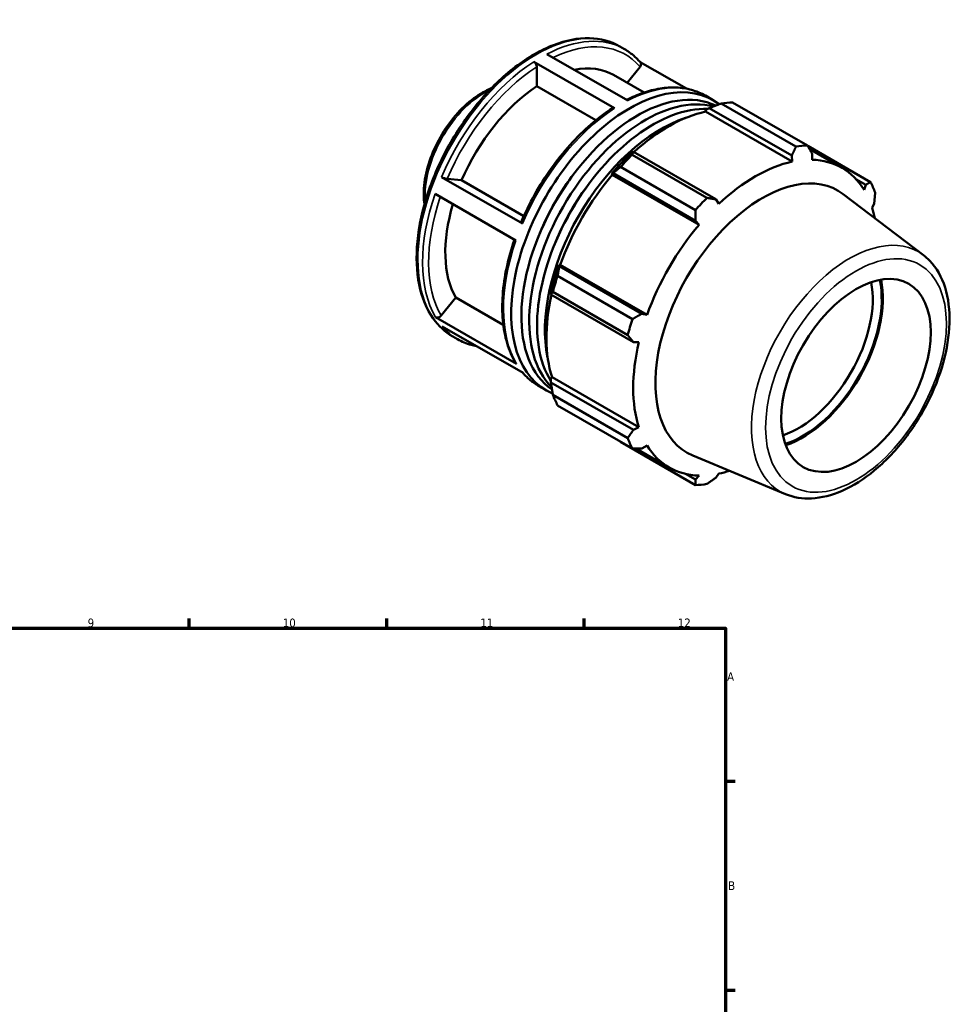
# Model space of a CAD drawing. Header units: millimetres. Extents: x 0 to 905, y -38 to 919.
# Tile 4 of 4: x 571 to 903, y 441 to 790. Entities that reach past the tile are written whole.
import ezdxf

# ---------------------------------------------------------------- set-up
doc = ezdxf.new("R2010")
doc.units = ezdxf.units.MM
for name, color, linetype, lineweight in [('Border (ANSI)', 7, 'Continuous', 70), ('Visible (ANSI)', 7, 'Continuous', 50), ('Visible Narrow (ANSI)', 7, 'Continuous', 35)]:
    doc.layers.add(name, color=color, linetype=linetype, lineweight=lineweight)
doc.styles.add('Note Text (ANSI)', font='tahoma.ttf')

# ---------------------------------------------------------------- blocks, each defined once
blk = doc.blocks.new('Borders Default Border')
at = {"layer": 'Border (ANSI)'}
for p, q in [((630.75, 574), (630.75, 577.45)), ((700.83, 574), (700.83, 577.45)), ((770.92, 574), (770.92, 577.45)), ((821, 519.75), (824.45, 519.75)), ((821, 445.5), (824.45, 445.5))]:
    blk.add_line(p, q, dxfattribs=at)
at = {"layer": 'Border (ANSI)', "flags": 128}
blk.add_lwpolyline([(20, 20), (20, 574), (821, 574), (821, 20), (20, 20)], dxfattribs=at)
at = {"layer": 'Border (ANSI)', "attachment_point": 7, "style": 'Note Text (ANSI)'}
for s, insert, char_height in [('9', (594.7, 574.34), 3.05), ('10', (663.96, 574.34), 3.048), ('11', (734.04, 574.4), 3.048), ('12', (804.13, 574.4), 3.048), ('A', (821.63, 555.35), 3.05), ('B', (821.99, 481.1), 3.05)]:
    blk.add_mtext(s, dxfattribs=dict(at, insert=insert, char_height=char_height))

msp = doc.modelspace()

# ---------------------------------------------------------------- linework, layer by layer
at = {"layer": 'Visible (ANSI)'}
for p, q in [((783.511, 780.548), (785.188, 779.582)), ((757.659, 777.825), (786.367, 761.293)), ((781.7, 758.577), (752.992, 775.11)), ((754.053, 766.387), (754.053, 773.27)), ((786.13, 767.615), (790.717, 773.318)), ((807.145, 765.532), (790.722, 774.989)), ((781.308, 770.392), (792.144, 764.152)), ((775.013, 754.317), (754.053, 766.387)), ((813.896, 763.05), (816.634, 761.474)), ((814.083, 757.964), (815.297, 758.617)), ((815.297, 758.617), (844.553, 741.77)), ((846.052, 744.959), (819.493, 760.253)), ((823.568, 760.648), (850.126, 745.354)), ((813.942, 757.369), (814.083, 757.964)), ((813.942, 757.369), (844.755, 739.625)), ((872.474, 732.385), (850.211, 745.205)), ((788.352, 743.101), (787.699, 742.771)), ((787.889, 742.053), (814.447, 726.759)), ((817.608, 726.254), (788.352, 743.101)), ((844.553, 741.77), (844.755, 739.625)), ((850.877, 744.039), (862.334, 737.441)), ((851.745, 740.302), (851.768, 742.469)), ((810.373, 722.461), (783.814, 737.755)), ((720.273, 734.162), (748.982, 717.63)), ((780.634, 735.319), (781.137, 735.491)), ((780.85, 734.965), (780.634, 735.319)), ((780.85, 734.965), (811.663, 717.221)), ((781.137, 735.491), (810.393, 718.643)), ((722.254, 733.467), (727.406, 732.995)), ((727.406, 732.995), (749.467, 720.291)), ((867.34, 733.417), (870.821, 731.413)), ((870.821, 731.413), (870.202, 729.591)), ((746.669, 711.612), (717.961, 728.144)), ((891.252, 706.464), (862.846, 728.1)), ((818.653, 724.593), (817.608, 726.254)), ((873.097, 723.177), (873.809, 724.792)), ((810.393, 718.643), (811.663, 717.221)), ((762.084, 702.491), (761.979, 703.007)), ((761.979, 703.007), (762.393, 702.996)), ((791.34, 685.643), (762.084, 702.491)), ((762.393, 702.996), (793.206, 685.252)), ((761.466, 699.047), (788.025, 683.754)), ((759.052, 693.153), (759.096, 692.428)), ((759.096, 692.428), (788.352, 675.58)), ((786.337, 678.071), (759.779, 693.365)), ((720.14, 684.977), (725.292, 691.383)), ((725.292, 691.383), (742.197, 681.648)), ((793.206, 685.252), (791.34, 685.643)), ((718.159, 684.444), (746.868, 667.912)), ((749.223, 664.609), (720.514, 681.142)), ((724.226, 677.598), (725.903, 676.632)), ((788.352, 675.58), (790.31, 675.503)), ((759.052, 662.649), (759.497, 663.068)), ((759.096, 661.275), (759.052, 662.649)), ((788.352, 644.427), (759.096, 661.275)), ((759.497, 663.068), (790.31, 645.324)), ((754.611, 660.1), (757.349, 658.524)), ((759.779, 656.824), (786.337, 641.53)), ((788.025, 637.791), (761.466, 653.085)), ((790.31, 645.324), (788.352, 644.427)), ((783.814, 640.116), (810.373, 624.822)), ((789.377, 637.795), (801.073, 631.06)), ((791.34, 637.806), (793.206, 638.91)), ((842.38, 621.597), (809.409, 635.305)), ((810.393, 626.749), (806.822, 628.806)), ((811.663, 628.198), (810.393, 626.749)), ((817.608, 627.449), (818.653, 628.876))]:
    msp.add_line(p, q, dxfattribs=at)
for centre, major_axis, start_param, end_param in [((756.606, 727.497), (24.702, 42.896), 0, 0.4696912), ((756.606, 727.497), (-24.702, -42.896), 3.9980676, 4.9118302), ((786.991, 709.999), (29.643, 51.475), 6.2061081, 9.5006994), ((789.771, 708.398), (29.05, 50.446), 0.0423098, 3.0979818), ((792.551, 706.797), (29.05, 50.446), 0.1532457, 2.9868327), ((795.331, 705.196), (29.05, 50.446), 0.2913352, 2.8477307), ((803.691, 700.382), (32.936, 57.195), 0.3435016, 0.4380292), ((798.111, 703.595), (-29.05, -50.446), 3.7105673, 5.7142107), ((800.891, 701.994), (30.631, 53.191), 0.4780318, 1.0719493), ((830.249, 685.088), (32.936, 57.195), 0.3435016, 0.4380292), ((800.891, 701.994), (-30.96, -53.763), 4.2304897, 4.4050227), ((803.691, 700.382), (32.936, 57.195), 1.1288997, 1.2234273), ((831.704, 684.25), (-30.631, -53.191), 3.6196245, 4.2304897), ((831.704, 684.25), (30.631, 53.191), 5.975819, 6.5866842), ((786.991, 709.999), (-26.349, -45.756), 4.4782619, 4.9465161), ((800.891, 701.994), (30.631, 53.191), 1.26343, 1.8742952), ((834.125, 682.856), (26.793, 46.527), 6.2086528, 9.4993104), ((792.551, 706.797), (-26.349, -45.756), 4.4782619, 4.9465161), ((830.249, 685.088), (32.936, 57.195), 5.8412887, 5.9358163), ((756.606, 727.497), (-24.702, -42.896), 5.1003126, 5.9590278), ((830.249, 685.088), (-32.936, -57.195), 4.2704924, 4.36502), ((831.704, 684.25), (30.631, 53.191), 5.714933, 5.8012861), ((831.704, 684.25), (-30.631, -53.191), 4.4050227, 5.0158879), ((800.891, 701.994), (-30.96, -53.763), 5.0158879, 5.1904208), ((803.691, 700.382), (32.936, 57.195), 1.9142979, 2.0088255), ((846.777, 675.57), (-18.714, -32.497), 0.5797219, 2.5618707), ((848.368, 674.654), (19.837, 34.447), 3.7055207, 5.7192573), ((848.368, 674.654), (20.122, 34.943), 3.7143126, 5.7104654), ((800.891, 701.994), (30.631, 53.191), 2.0656152, 2.6596934), ((830.249, 685.088), (-32.936, -57.195), 5.0558906, 5.1504181), ((831.704, 684.25), (-30.631, -53.191), 5.1904208, 5.8012861), ((803.691, 700.382), (-32.936, -57.195), 5.8412887, 5.9358163), ((830.249, 685.088), (-32.936, -57.195), 5.8412887, 5.9358163), ((831.704, 684.25), (-30.631, -53.191), 5.975819, 6.5866842), ((831.704, 684.25), (30.631, 53.191), 3.6196245, 3.709845), ((830.249, 685.088), (-32.936, -57.195), 0.3435016, 0.4380292)]:
    msp.add_ellipse(centre, major_axis=major_axis, ratio=0.5780931, start_param=start_param, end_param=end_param, dxfattribs=at)
msp.add_ellipse((867.359, 663.718), major_axis=(-18.714, -32.497), ratio=0.5780931, dxfattribs=at)
for points, knots in [([(783.511, 780.548), (780.335, 782.377), (776.676, 783.354), (768.716, 783.545), (764.398, 782.71), (755.498, 779.286), (750.909, 776.649), (741.991, 769.854), (737.663, 765.693), (729.711, 756.283), (726.086, 751.039), (719.892, 739.992), (717.323, 734.191), (713.496, 722.603), (712.241, 716.816), (711.185, 705.821), (711.388, 700.615), (713.275, 691.326), (714.955, 687.236), (719.217, 681.284), (721.547, 679.141), (724.226, 677.598)], [5.4997209, 5.4997209, 5.4997209, 5.4997209, 5.8045861, 5.8045861, 6.1193147, 6.1193147, 6.4427176, 6.4427176, 6.7668792, 6.7668792, 7.0903266, 7.0903266, 7.4134948, 7.4134948, 7.7370165, 7.7370165, 8.0612438, 8.0612438, 8.3841611, 8.3841611, 8.6413135, 8.6413135, 8.6413135, 8.6413135]), ([(790.831, 774.862), (790.505, 775.245), (790.168, 775.615), (789.473, 776.328), (789.116, 776.671), (788.381, 777.33), (788.004, 777.645), (787.231, 778.248), (786.835, 778.535), (786.024, 779.081), (785.61, 779.339), (785.188, 779.582)], [5.296872, 5.296872, 5.296872, 5.296872, 5.33744177, 5.33744177, 5.37801154, 5.37801154, 5.41858131, 5.41858131, 5.45915108, 5.45915108, 5.49972085, 5.49972085, 5.49972085, 5.49972085]), ([(752.992, 775.11), (753.123, 775.034), (753.277, 774.91), (753.518, 774.655), (753.649, 774.479), (753.834, 774.158), (753.922, 773.956), (754.022, 773.618), (754.053, 773.422), (754.053, 773.27)], [0, 0, 0, 0, 0.05550275, 0.05550275, 0.11105804, 0.11105804, 0.16667869, 0.16667869, 0.22235638, 0.22235638, 0.22235638, 0.22235638]), ([(790.83, 774.862), (790.861, 774.826), (790.889, 774.789), (790.989, 774.629), (791.044, 774.46), (791.069, 774.153), (791.043, 773.962), (790.933, 773.643), (790.83, 773.459), (790.717, 773.318)], [0.03891112, 0.03891112, 0.03891112, 0.03891112, 0.05550275, 0.05550275, 0.11105804, 0.11105804, 0.16667869, 0.16667869, 0.22235638, 0.22235638, 0.22235638, 0.22235638]), ([(737.924, 765.66), (735.856, 764.832), (733.775, 763.639), (729.484, 760.457), (727.288, 758.387), (723.259, 753.696), (721.424, 751.078), (718.285, 745.553), (716.982, 742.647), (715.034, 736.822), (714.39, 733.904), (713.889, 728.795), (713.92, 726.562), (714.221, 724.499)], [6.1328132, 6.1328132, 6.1328132, 6.1328132, 6.4254012, 6.4254012, 6.7538254, 6.7538254, 7.0808592, 7.0808592, 7.407287, 7.407287, 7.7343967, 7.7343967, 8.0082211, 8.0082211, 8.0082211, 8.0082211]), ([(813.896, 763.05), (812.369, 763.929), (810.731, 764.614), (807.281, 765.578), (805.47, 765.858), (801.724, 766.013), (799.789, 765.889), (795.839, 765.249), (793.824, 764.734), (789.854, 763.365), (787.901, 762.529), (785.947, 761.535)], [5.49972085, 5.49972085, 5.49972085, 5.49972085, 5.64627495, 5.64627495, 5.79282904, 5.79282904, 5.93938314, 5.93938314, 6.08593724, 6.08593724, 6.2251825, 6.2251825, 6.2251825, 6.2251825]), ([(780.93, 758.637), (778.319, 756.948), (775.731, 754.99), (770.684, 750.604), (768.226, 748.177), (763.52, 742.936), (761.271, 740.122), (757.06, 734.205), (755.097, 731.1), (751.523, 724.706), (749.911, 721.417), (748.503, 718.09)], [0.06130957, 0.06130957, 0.06130957, 0.06130957, 0.24831198, 0.24831198, 0.43531438, 0.43531438, 0.62231679, 0.62231679, 0.8093192, 0.8093192, 0.9963216, 0.9963216, 0.9963216, 0.9963216]), ([(780.931, 758.637), (780.937, 758.641), (780.944, 758.646), (781.043, 758.703), (781.174, 758.729), (781.416, 758.706), (781.57, 758.653), (781.7, 758.577)], [0.7743251, 0.7743251, 0.7743251, 0.7743251, 0.77838664, 0.77838664, 0.83394193, 0.83394193, 0.88944468, 0.88944468, 0.88944468, 0.88944468]), ([(722.254, 733.467), (722.14, 733.478), (721.976, 733.508), (721.666, 733.584), (721.465, 733.645), (721.119, 733.766), (720.913, 733.849), (720.585, 733.996), (720.404, 734.087), (720.273, 734.162)], [0.66688169, 0.66688169, 0.66688169, 0.66688169, 0.72251474, 0.72251474, 0.77810873, 0.77810873, 0.83365797, 0.83365797, 0.88917123, 0.88917123, 0.88917123, 0.88917123]), ([(748.982, 717.63), (748.851, 717.706), (748.723, 717.792), (748.568, 717.923), (748.513, 717.991), (748.496, 718.056), (748.497, 718.074), (748.504, 718.089)], [0, 0, 0, 0, 0.05551326, 0.05551326, 0.1110625, 0.1110625, 0.13368914, 0.13368914, 0.13368914, 0.13368914]), ([(746.138, 711.918), (745.004, 708.615), (744.081, 705.311), (742.678, 698.754), (742.205, 695.504), (741.745, 689.217), (741.758, 686.18), (742.279, 680.418), (742.787, 677.693), (744.291, 672.647), (745.288, 670.326), (746.521, 668.252)], [1.11142587, 1.11142587, 1.11142587, 1.11142587, 1.29570665, 1.29570665, 1.48276609, 1.48276609, 1.66982553, 1.66982553, 1.85688498, 1.85688498, 2.04394442, 2.04394442, 2.04394442, 2.04394442]), ([(842.38, 621.597), (845.218, 620.417), (848.355, 619.925), (855.126, 620.255), (858.784, 621.199), (866.302, 624.492), (870.165, 626.939), (877.561, 633.042), (881.092, 636.704), (887.463, 644.837), (890.306, 649.302), (895.05, 658.606), (896.952, 663.443), (899.624, 673.055), (900.39, 677.828), (900.652, 686.873), (900.144, 691.145), (897.785, 698.636), (895.966, 701.892), (892.803, 705.183), (892.051, 705.856), (891.252, 706.464)], [2.4326607, 2.4326607, 2.4326607, 2.4326607, 2.7138269, 2.7138269, 3.022995, 3.022995, 3.3538795, 3.3538795, 3.6864047, 3.6864047, 4.0168909, 4.0168909, 4.3469024, 4.3469024, 4.6783838, 4.6783838, 5.011353, 5.011353, 5.3333437, 5.3333437, 5.4251884, 5.4251884, 5.4251884, 5.4251884]), ([(720.14, 684.977), (720.026, 684.836), (719.862, 684.687), (719.552, 684.484), (719.351, 684.394), (719.006, 684.301), (718.799, 684.282), (718.471, 684.313), (718.29, 684.369), (718.159, 684.444)], [0.66688169, 0.66688169, 0.66688169, 0.66688169, 0.72251474, 0.72251474, 0.77810873, 0.77810873, 0.83365797, 0.83365797, 0.88917123, 0.88917123, 0.88917123, 0.88917123]), ([(725.903, 676.632), (727.429, 675.753), (729.068, 675.068), (731.403, 674.416), (732.023, 674.271), (732.654, 674.151)], [2.3581282, 2.3581282, 2.3581282, 2.3581282, 2.50468229, 2.50468229, 2.55649205, 2.55649205, 2.55649205, 2.55649205]), ([(746.868, 667.912), (746.737, 667.988), (746.61, 668.109), (746.528, 668.239), (746.524, 668.245), (746.521, 668.252)], [0, 0, 0, 0, 0.055513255, 0.055513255, 0.058311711, 0.058311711, 0.058311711, 0.058311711]), ([(749.076, 664.694), (749.369, 664.356), (749.67, 664.028), (750.326, 663.355), (750.683, 663.012), (751.418, 662.353), (751.795, 662.037), (752.568, 661.435), (752.964, 661.147), (753.774, 660.602), (754.188, 660.344), (754.611, 660.1)], [2.15976434, 2.15976434, 2.15976434, 2.15976434, 2.19584912, 2.19584912, 2.23641889, 2.23641889, 2.27698866, 2.27698866, 2.31755843, 2.31755843, 2.3581282, 2.3581282, 2.3581282, 2.3581282])]:
    msp.add_open_spline(points, degree=3, knots=knots, dxfattribs=at)
for points, weights in [([(815.297, 758.617), (817.334, 759.429), (819.493, 760.253)], [1.00464949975, 1.0088308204, 1.01220258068]), ([(844.553, 741.77), (845.295, 743.327), (846.052, 744.959)], [1.00379628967, 1.00230553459, 1]), ([(850.126, 745.354), (850.972, 743.877), (851.768, 742.469)], [1, 1.00230553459, 1.00379628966]), ([(787.889, 742.053), (788.107, 742.598), (788.352, 743.101)], [1.01220258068, 1.0088308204, 1.00464949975]), ([(781.137, 735.491), (782.43, 736.61), (783.814, 737.755)], [1.00464949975, 1.0088308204, 1.01220258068]), ([(870.821, 731.413), (871.639, 731.884), (872.474, 732.385)], [1.00379628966, 1.00230553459, 1]), ([(874.162, 728.646), (873.99, 726.675), (873.809, 724.792)], [1, 1.00230553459, 1.00379628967]), ([(814.447, 726.759), (816.068, 726.496), (817.608, 726.254)], [1, 1.00230553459, 1.00379628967]), ([(810.393, 718.643), (810.391, 720.509), (810.373, 722.461)], [1.00379628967, 1.00230553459, 1]), ([(761.466, 699.047), (761.763, 700.815), (762.084, 702.491)], [1.01220258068, 1.0088308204, 1.00464949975]), ([(759.096, 692.428), (759.412, 692.897), (759.779, 693.365)], [1.00464949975, 1.0088308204, 1.01220258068]), ([(788.025, 683.754), (789.725, 684.713), (791.34, 685.643)], [1, 1.00230553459, 1.00379628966]), ([(788.352, 675.58), (787.373, 676.796), (786.337, 678.071)], [1.00379628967, 1.00230553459, 1]), ([(759.779, 656.824), (759.412, 659.105), (759.096, 661.275)], [1.01220258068, 1.0088308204, 1.00464949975]), ([(786.337, 641.53), (787.373, 643.003), (788.352, 644.427)], [1, 1.00230553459, 1.00379628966]), ([(783.814, 640.116), (783.745, 640.206), (783.675, 640.296)], [1.01220258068, 1.01203188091, 1.01185910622]), ([(791.34, 637.806), (789.725, 637.794), (788.025, 637.791)], [1.00379628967, 1.00230553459, 1]), ([(810.373, 624.822), (810.391, 625.801), (810.393, 626.749)], [1, 1.00230553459, 1.00379628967]), ([(817.608, 627.449), (816.068, 626.351), (814.447, 625.217)], [1.00379628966, 1.00230553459, 1])]:
    msp.add_rational_spline(points, weights, degree=2, dxfattribs=at)
at = {"layer": 'Visible Narrow (ANSI)'}
for centre, major_axis, start_param, end_param in [((753.868, 729.073), (-29.643, -51.475), 3.1415927, 6.2831853), ((755.545, 728.107), (29.643, 51.475), 0, 0.7331201), ((756.606, 727.497), (28.894, 50.175), 6.0818556, 6.9870588), ((755.545, 728.107), (-29.643, -51.475), 3.9858827, 4.9219103), ((756.606, 727.497), (28.894, 50.175), 0.8458678, 1.7790123), ((784.254, 711.575), (29.643, 51.475), 0, 0.7331201), ((735.484, 739.66), (14.875, 25.83), 0.6995746, 2.442018), ((784.254, 711.575), (29.643, 51.475), 0.84429, 1.7803177), ((755.545, 728.107), (-29.643, -51.475), 5.0330802, 5.9691079), ((756.606, 727.497), (-28.894, -50.175), 5.0416977, 5.9678025), ((784.254, 711.575), (-29.643, -51.475), 5.0330802, 5.9691079), ((864.984, 665.085), (24.504, 42.552), 6.2086528, 9.4993104), ((755.545, 728.107), (-29.643, -51.475), 6.0802778, 6.2831853), ((784.254, 711.575), (-29.643, -51.475), 6.0802778, 6.2831853)]:
    msp.add_ellipse(centre, major_axis=major_axis, ratio=0.5780931, start_param=start_param, end_param=end_param, dxfattribs=at)
msp.add_ellipse((867.359, 663.718), major_axis=(-22.643, -39.32), ratio=0.5780931, dxfattribs=at)

# ---------------------------------------------------------------- block references
msp.add_blockref('Borders Default Border', (0, 0))

doc.saveas('drawing.dxf')
